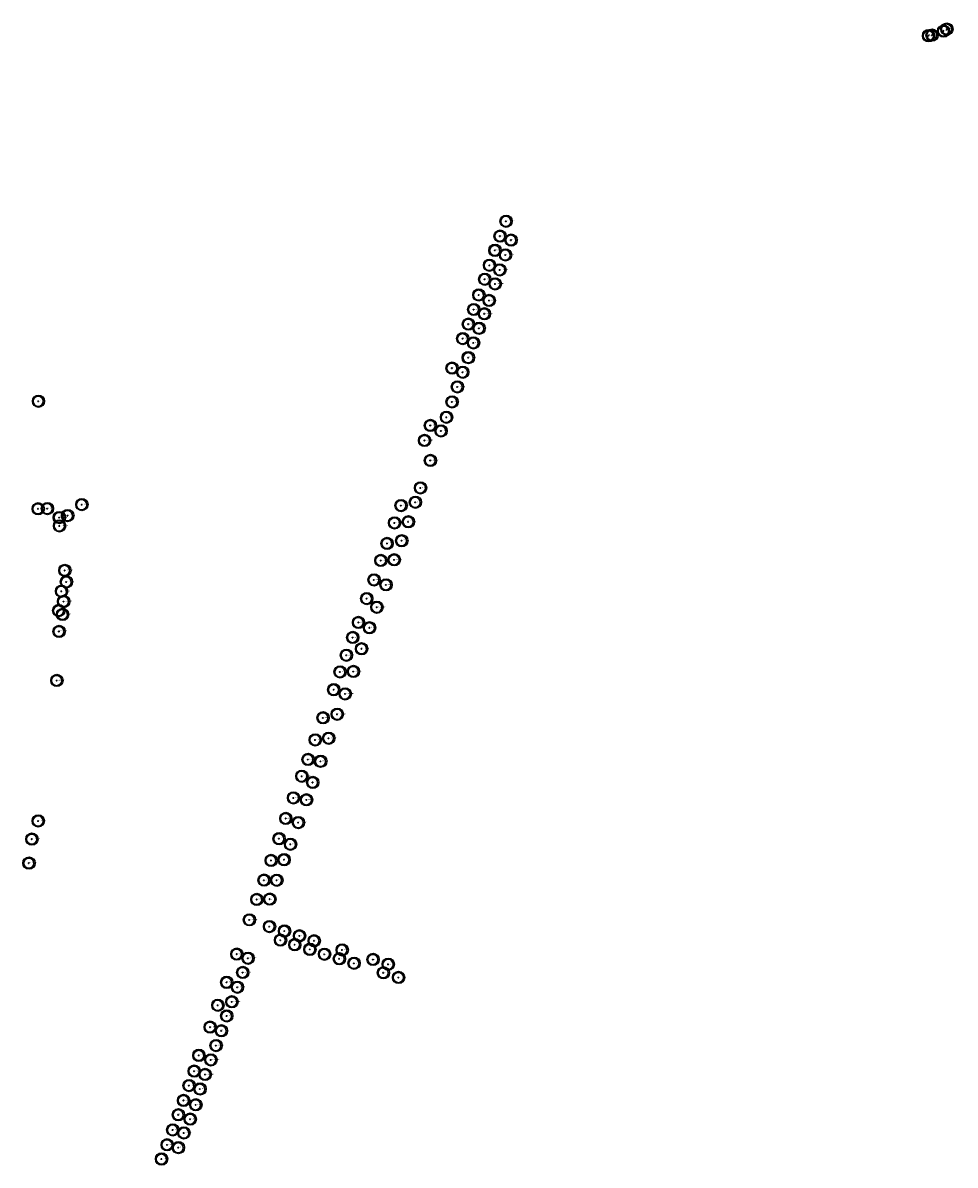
# Model space of a CAD drawing. Header units: metres. Extents: x 122855 to 145045, y 475575 to 480107.
# Tile 3 of 16: x 141662 to 142116, y 476518 to 477074. Entities that reach past the tile are written whole.
import ezdxf

# ---------------------------------------------------------------- set-up
doc = ezdxf.new("R2010")
doc.units = ezdxf.units.M
doc.header["$MEASUREMENT"] = 0
for name, color, linetype in [('0 - 6 meter', 52, 'Continuous'), ('12 - 15 meter', 65, 'Continuous'), ('15 - 18 meter', 83, 'Continuous'), ('18 - 24 meter', 58, 'Continuous'), ('20210609Boombeheer_Boombe', 7, 'Continuous'), ('24 meter en meer', 96, 'Continuous'), ('6 - 9 meter', 60, 'Continuous'), ('9 - 12 meter', 60, 'Continuous'), ('Hoogte onbekent', 10, 'Continuous')]:
    doc.layers.add(name, color=color, linetype=linetype)
doc.styles.get("Standard").update_dxf_attribs({"font": 'arial.ttf'})

# ---------------------------------------------------------------- blocks, each defined once
blk = doc.blocks.new('SGR-BOOM_01')
at = {"lineweight": 30, "ltscale": 0.1}
h = blk.add_hatch(color=7, dxfattribs=at)
edge = h.paths.add_edge_path()
edge.add_arc((0, 0), 0.15, 0, 360)
at = {"color": 7, "lineweight": 30}
for radius in [2.5, 0.045]:
    blk.add_circle((0, 0), radius, dxfattribs=at)
at = {"color": 7, "lineweight": 30, "ltscale": 0.1}
blk.add_circle((0, 0), 0.15, dxfattribs=at)
blk = doc.blocks.new('Cirkel 6meter')
blk.add_circle((0.13, 0.05), 3)

msp = doc.modelspace()

# ---------------------------------------------------------------- block references
at = {"layer": '20210609Boombeheer_Boombe'}
for name, p in [('Cirkel 6meter', (142103.102, 477067.576)), ('SGR-BOOM_01', (142103.102, 477067.576)), ('Cirkel 6meter', (142104.764, 477067.825)), ('SGR-BOOM_01', (142104.764, 477067.825)), ('Cirkel 6meter', (142110.413, 477069.819)), ('SGR-BOOM_01', (142110.413, 477069.819)), ('Cirkel 6meter', (142111.992, 477070.816)), ('SGR-BOOM_01', (142111.992, 477070.816)), ('Cirkel 6meter', (141897.424, 476977.245)), ('SGR-BOOM_01', (141897.424, 476977.245)), ('Cirkel 6meter', (141894.493, 476970.02)), ('SGR-BOOM_01', (141894.493, 476970.02)), ('Cirkel 6meter', (141899.82, 476968.106)), ('SGR-BOOM_01', (141899.82, 476968.106)), ('Cirkel 6meter', (141892, 476963.088)), ('SGR-BOOM_01', (141892, 476963.088)), ('Cirkel 6meter', (141897.119, 476960.85)), ('SGR-BOOM_01', (141897.119, 476960.85)), ('Cirkel 6meter', (141889.344, 476955.814)), ('SGR-BOOM_01', (141889.344, 476955.814)), ('Cirkel 6meter', (141894.382, 476953.577)), ('SGR-BOOM_01', (141894.382, 476953.577)), ('Cirkel 6meter', (141886.998, 476949.008)), ('SGR-BOOM_01', (141886.998, 476949.008)), ('Cirkel 6meter', (141892.107, 476946.777)), ('SGR-BOOM_01', (141892.107, 476946.777)), ('Cirkel 6meter', (141884.134, 476941.362)), ('SGR-BOOM_01', (141884.134, 476941.362)), ('Cirkel 6meter', (141889.194, 476938.696)), ('SGR-BOOM_01', (141889.194, 476938.696)), ('Cirkel 6meter', (141881.643, 476934.295)), ('SGR-BOOM_01', (141881.643, 476934.295)), ('Cirkel 6meter', (141879.07, 476927.183)), ('Cirkel 6meter', (141886.863, 476932.211)), ('SGR-BOOM_01', (141886.863, 476932.211)), ('SGR-BOOM_01', (141879.07, 476927.183)), ('Cirkel 6meter', (141884.232, 476925.135)), ('SGR-BOOM_01', (141884.232, 476925.135)), ('Cirkel 6meter', (141876.288, 476920.11)), ('SGR-BOOM_01', (141876.288, 476920.11)), ('Cirkel 6meter', (141881.535, 476918.052)), ('SGR-BOOM_01', (141881.535, 476918.052)), ('Cirkel 6meter', (141879.017, 476910.857)), ('SGR-BOOM_01', (141879.017, 476910.857)), ('Cirkel 6meter', (141871.095, 476905.8)), ('SGR-BOOM_01', (141871.095, 476905.8)), ('Cirkel 6meter', (141876.32, 476903.763)), ('SGR-BOOM_01', (141876.32, 476903.763)), ('Cirkel 6meter', (141873.707, 476896.636)), ('SGR-BOOM_01', (141873.707, 476896.636)), ('Cirkel 6meter', (141669.752, 476889.647)), ('SGR-BOOM_01', (141669.752, 476889.647)), ('Cirkel 6meter', (141871.106, 476889.311)), ('SGR-BOOM_01', (141871.106, 476889.311)), ('Cirkel 6meter', (141860.581, 476877.875)), ('SGR-BOOM_01', (141860.581, 476877.875)), ('Cirkel 6meter', (141868.427, 476881.855)), ('SGR-BOOM_01', (141868.427, 476881.855)), ('Cirkel 6meter', (141865.773, 476875.183)), ('SGR-BOOM_01', (141865.773, 476875.183)), ('Cirkel 6meter', (141857.742, 476870.557)), ('SGR-BOOM_01', (141857.742, 476870.557)), ('Cirkel 6meter', (141860.556, 476860.836)), ('SGR-BOOM_01', (141860.556, 476860.836)), ('Cirkel 6meter', (141855.755, 476847.469)), ('SGR-BOOM_01', (141855.755, 476847.469)), ('Cirkel 6meter', (141690.876, 476839.323)), ('SGR-BOOM_01', (141690.876, 476839.323)), ('Cirkel 6meter', (141846.262, 476838.879)), ('SGR-BOOM_01', (141846.262, 476838.879)), ('Cirkel 6meter', (141853.243, 476840.48)), ('SGR-BOOM_01', (141853.243, 476840.48)), ('Cirkel 6meter', (141669.595, 476837.318)), ('SGR-BOOM_01', (141669.595, 476837.318)), ('Cirkel 6meter', (141674.123, 476837.383)), ('SGR-BOOM_01', (141674.123, 476837.383)), ('Cirkel 6meter', (141679.89787, 476833.04102)), ('SGR-BOOM_01', (141679.89787, 476833.04102)), ('Cirkel 6meter', (141683.94736, 476833.99386)), ('SGR-BOOM_01', (141683.94736, 476833.99386)), ('Cirkel 6meter', (141680.009, 476828.973)), ('SGR-BOOM_01', (141680.009, 476828.973)), ('Cirkel 6meter', (141843.135, 476830.442)), ('SGR-BOOM_01', (141843.135, 476830.442)), ('Cirkel 6meter', (141849.812, 476830.987)), ('SGR-BOOM_01', (141849.812, 476830.987)), ('Cirkel 6meter', (141846.582, 476821.77)), ('Cirkel 6meter', (141839.491, 476820.444)), ('SGR-BOOM_01', (141839.491, 476820.444)), ('SGR-BOOM_01', (141846.582, 476821.77)), ('Cirkel 6meter', (141836.448, 476812.132)), ('SGR-BOOM_01', (141836.448, 476812.132)), ('Cirkel 6meter', (141842.966, 476812.467)), ('SGR-BOOM_01', (141842.966, 476812.467)), ('Cirkel 6meter', (141682.586, 476807.326)), ('SGR-BOOM_01', (141682.586, 476807.326)), ('Cirkel 6meter', (141683.317, 476801.692)), ('SGR-BOOM_01', (141683.317, 476801.692)), ('Cirkel 6meter', (141833.095, 476802.696)), ('SGR-BOOM_01', (141833.095, 476802.696)), ('Cirkel 6meter', (141838.961, 476800.28)), ('SGR-BOOM_01', (141838.961, 476800.28)), ('Cirkel 6meter', (141680.976, 476797.156)), ('SGR-BOOM_01', (141680.976, 476797.156)), ('Cirkel 6meter', (141829.586, 476793.566)), ('Cirkel 6meter', (141682, 476792.181)), ('SGR-BOOM_01', (141682, 476792.181)), ('SGR-BOOM_01', (141829.586, 476793.566)), ('Cirkel 6meter', (141834.529, 476789.402)), ('SGR-BOOM_01', (141834.529, 476789.402)), ('Cirkel 6meter', (141679.586, 476787.719)), ('SGR-BOOM_01', (141679.586, 476787.719)), ('Cirkel 6meter', (141681.488, 476785.89)), ('SGR-BOOM_01', (141681.488, 476785.89)), ('Cirkel 6meter', (141679.806, 476777.623)), ('SGR-BOOM_01', (141679.806, 476777.623)), ('Cirkel 6meter', (141825.543, 476781.97)), ('SGR-BOOM_01', (141825.543, 476781.97)), ('Cirkel 6meter', (141830.932, 476779.423)), ('SGR-BOOM_01', (141830.932, 476779.423)), ('Cirkel 6meter', (141822.771, 476774.654)), ('SGR-BOOM_01', (141822.771, 476774.654)), ('Cirkel 6meter', (141819.674, 476766.039)), ('Cirkel 6meter', (141827.077, 476769.193)), ('SGR-BOOM_01', (141827.077, 476769.193)), ('SGR-BOOM_01', (141819.674, 476766.039)), ('Cirkel 6meter', (141816.577, 476757.885)), ('SGR-BOOM_01', (141816.577, 476757.885)), ('Cirkel 6meter', (141823.1, 476758.115)), ('SGR-BOOM_01', (141823.1, 476758.115)), ('Cirkel 6meter', (141678.70665, 476753.71726)), ('SGR-BOOM_01', (141678.70665, 476753.71726)), ('Cirkel 6meter', (141813.529, 476749.251)), ('SGR-BOOM_01', (141813.529, 476749.251)), ('Cirkel 6meter', (141819.086, 476747.222)), ('SGR-BOOM_01', (141819.086, 476747.222)), ('Cirkel 6meter', (141808.29, 476735.563)), ('SGR-BOOM_01', (141808.29, 476735.563)), ('Cirkel 6meter', (141815.21, 476737.309)), ('SGR-BOOM_01', (141815.21, 476737.309)), ('Cirkel 6meter', (141804.496, 476724.807)), ('SGR-BOOM_01', (141804.496, 476724.807)), ('Cirkel 6meter', (141811.048, 476725.625)), ('SGR-BOOM_01', (141811.048, 476725.625)), ('Cirkel 6meter', (141800.963, 476715.279)), ('SGR-BOOM_01', (141800.963, 476715.279)), ('Cirkel 6meter', (141807.123, 476714.381)), ('SGR-BOOM_01', (141807.123, 476714.381)), ('Cirkel 6meter', (141798.002, 476707.132)), ('SGR-BOOM_01', (141798.002, 476707.132)), ('Cirkel 6meter', (141803.277, 476704.121)), ('SGR-BOOM_01', (141803.277, 476704.121)), ('Cirkel 6meter', (141793.941, 476696.58)), ('SGR-BOOM_01', (141793.941, 476696.58)), ('Cirkel 6meter', (141800.262, 476695.635)), ('SGR-BOOM_01', (141800.262, 476695.635)), ('Cirkel 6meter', (141669.65482, 476685.35099)), ('SGR-BOOM_01', (141669.65482, 476685.35099)), ('Cirkel 6meter', (141790.167, 476686.574)), ('SGR-BOOM_01', (141790.167, 476686.574)), ('Cirkel 6meter', (141796.26, 476684.579)), ('SGR-BOOM_01', (141796.26, 476684.579)), ('Cirkel 6meter', (141786.894, 476676.725)), ('Cirkel 6meter', (141666.55816, 476676.5372)), ('SGR-BOOM_01', (141666.55816, 476676.5372)), ('SGR-BOOM_01', (141786.894, 476676.725)), ('Cirkel 6meter', (141792.476, 476674)), ('SGR-BOOM_01', (141792.476, 476674)), ('Cirkel 6meter', (141783.034, 476666.145)), ('Cirkel 6meter', (141789.351, 476666.503)), ('SGR-BOOM_01', (141789.351, 476666.503)), ('Cirkel 6meter', (141665.12879, 476664.8649)), ('SGR-BOOM_01', (141665.12879, 476664.8649)), ('SGR-BOOM_01', (141783.034, 476666.145)), ('Cirkel 6meter', (141779.574, 476656.539)), ('SGR-BOOM_01', (141779.574, 476656.539)), ('Cirkel 6meter', (141785.796, 476656.513)), ('SGR-BOOM_01', (141785.796, 476656.513)), ('Cirkel 6meter', (141776.074, 476647.155)), ('SGR-BOOM_01', (141776.074, 476647.155)), ('Cirkel 6meter', (141782.399, 476647.314)), ('SGR-BOOM_01', (141782.399, 476647.314)), ('Cirkel 6meter', (141772.43, 476637.222)), ('SGR-BOOM_01', (141772.43, 476637.222)), ('Cirkel 6meter', (141782.226, 476633.953)), ('SGR-BOOM_01', (141782.226, 476633.953)), ('Cirkel 6meter', (141787.573, 476627.348)), ('SGR-BOOM_01', (141787.573, 476627.348)), ('Cirkel 6meter', (141789.522, 476631.785)), ('SGR-BOOM_01', (141789.522, 476631.785)), ('Cirkel 6meter', (141796.854, 476629.451)), ('SGR-BOOM_01', (141796.854, 476629.451)), ('Cirkel 6meter', (141803.965, 476627.039)), ('Cirkel 6meter', (141794.547, 476625.131)), ('SGR-BOOM_01', (141794.547, 476625.131)), ('Cirkel 6meter', (141801.924, 476622.861)), ('SGR-BOOM_01', (141801.924, 476622.861)), ('SGR-BOOM_01', (141803.965, 476627.039)), ('Cirkel 6meter', (141817.593, 476622.563)), ('SGR-BOOM_01', (141817.593, 476622.563)), ('Cirkel 6meter', (141766.312, 476620.538)), ('SGR-BOOM_01', (141766.312, 476620.538)), ('Cirkel 6meter', (141771.774, 476618.554)), ('SGR-BOOM_01', (141771.774, 476618.554)), ('Cirkel 6meter', (141809.011, 476620.489)), ('SGR-BOOM_01', (141809.011, 476620.489)), ('Cirkel 6meter', (141816.22, 476618.272)), ('SGR-BOOM_01', (141816.22, 476618.272)), ('Cirkel 6meter', (141823.419, 476616.071)), ('Cirkel 6meter', (141832.633, 476617.936)), ('SGR-BOOM_01', (141832.633, 476617.936)), ('Cirkel 6meter', (141840.038, 476615.588)), ('Cirkel 6meter', (141769.221, 476611.6)), ('SGR-BOOM_01', (141769.221, 476611.6)), ('SGR-BOOM_01', (141823.419, 476616.071)), ('Cirkel 6meter', (141837.695, 476611.485)), ('SGR-BOOM_01', (141837.695, 476611.485)), ('SGR-BOOM_01', (141840.038, 476615.588)), ('Cirkel 6meter', (141761.378, 476606.802)), ('SGR-BOOM_01', (141761.378, 476606.802)), ('Cirkel 6meter', (141845.081, 476609.163)), ('SGR-BOOM_01', (141845.081, 476609.163)), ('Cirkel 6meter', (141766.585, 476604.43)), ('SGR-BOOM_01', (141766.585, 476604.43)), ('Cirkel 6meter', (141757.10794, 476595.63272)), ('SGR-BOOM_01', (141757.10794, 476595.63272)), ('Cirkel 6meter', (141763.933, 476597.327)), ('SGR-BOOM_01', (141763.933, 476597.327)), ('Cirkel 6meter', (141761.424, 476590.429)), ('SGR-BOOM_01', (141761.424, 476590.429)), ('Cirkel 6meter', (141753.354, 476585.02)), ('SGR-BOOM_01', (141753.354, 476585.02)), ('Cirkel 6meter', (141758.796, 476583.244)), ('SGR-BOOM_01', (141758.796, 476583.244)), ('Cirkel 6meter', (141747.85996, 476571.26542)), ('Cirkel 6meter', (141756.208, 476576.045)), ('SGR-BOOM_01', (141756.208, 476576.045)), ('SGR-BOOM_01', (141747.85996, 476571.26542)), ('Cirkel 6meter', (141753.71, 476569.07)), ('SGR-BOOM_01', (141753.71, 476569.07)), ('Cirkel 6meter', (141745.599, 476563.575)), ('SGR-BOOM_01', (141745.599, 476563.575)), ('Cirkel 6meter', (141750.919, 476561.954)), ('SGR-BOOM_01', (141750.919, 476561.954)), ('Cirkel 6meter', (141743.086, 476556.546)), ('SGR-BOOM_01', (141743.086, 476556.546)), ('Cirkel 6meter', (141748.399, 476554.891)), ('Cirkel 6meter', (141740.403, 476549.322)), ('SGR-BOOM_01', (141748.399, 476554.891)), ('SGR-BOOM_01', (141740.403, 476549.322)), ('Cirkel 6meter', (141746.35823, 476547.1892)), ('SGR-BOOM_01', (141746.35823, 476547.1892)), ('Cirkel 6meter', (141737.861, 476542.374)), ('SGR-BOOM_01', (141737.861, 476542.374)), ('Cirkel 6meter', (141743.64674, 476540.21879)), ('SGR-BOOM_01', (141743.64674, 476540.21879)), ('Cirkel 6meter', (141735.123, 476534.949)), ('SGR-BOOM_01', (141735.123, 476534.949)), ('Cirkel 6meter', (141740.563, 476533.499)), ('SGR-BOOM_01', (141740.563, 476533.499)), ('Cirkel 6meter', (141732.419, 476527.709)), ('SGR-BOOM_01', (141732.419, 476527.709)), ('Cirkel 6meter', (141737.886, 476526.336)), ('SGR-BOOM_01', (141737.886, 476526.336)), ('Cirkel 6meter', (141729.693, 476520.811)), ('SGR-BOOM_01', (141729.693, 476520.811))]:
    msp.add_blockref(name, p, dxfattribs=at)

# ---------------------------------------------------------------- texts
at = {"layer": '0 - 6 meter', "char_height": 0.5, "attachment_point": 7}
for insert in [(141881.535, 476918.052), (141868.427, 476881.855), (141853.243, 476840.48), (141830.932, 476779.423), (141757.10794, 476595.63272), (141747.85996, 476571.26542), (141748.399, 476554.891), (141746.35823, 476547.1892), (141743.64674, 476540.21879), (141737.886, 476526.336)]:
    msp.add_mtext('0 - 6 meter', dxfattribs=dict(at, insert=insert))
at = {"layer": '12 - 15 meter', "char_height": 0.5, "attachment_point": 7}
for insert in [(141894.382, 476953.577), (141884.232, 476925.135), (141879.017, 476910.857), (141860.581, 476877.875), (141857.742, 476870.557), (141860.556, 476860.836), (141843.135, 476830.442), (141839.491, 476820.444), (141682.586, 476807.326), (141836.448, 476812.132), (141834.529, 476789.402), (141827.077, 476769.193), (141823.1, 476758.115), (141819.086, 476747.222), (141815.21, 476737.309), (141804.496, 476724.807), (141800.963, 476715.279), (141798.002, 476707.132), (141796.26, 476684.579), (141666.55816, 476676.5372), (141665.12879, 476664.8649), (141756.208, 476576.045), (141753.71, 476569.07), (141750.919, 476561.954), (141732.419, 476527.709), (141729.693, 476520.811)]:
    msp.add_mtext('12 - 15 meter', dxfattribs=dict(at, insert=insert))
at = {"layer": '15 - 18 meter', "char_height": 0.5, "attachment_point": 7}
for insert in [(141892.107, 476946.777), (141886.863, 476932.211), (141871.095, 476905.8), (141873.707, 476896.636), (141871.106, 476889.311), (141865.773, 476875.183), (141674.123, 476837.383), (141683.317, 476801.692), (141680.976, 476797.156), (141682, 476792.181), (141679.586, 476787.719), (141681.488, 476785.89), (141669.65482, 476685.35099), (141772.43, 476637.222), (141763.933, 476597.327), (141761.424, 476590.429), (141758.796, 476583.244), (141745.599, 476563.575), (141743.086, 476556.546), (141740.403, 476549.322), (141737.861, 476542.374), (141735.123, 476534.949), (141740.563, 476533.499)]:
    msp.add_mtext('15 - 18 meter', dxfattribs=dict(at, insert=insert))
at = {"layer": '18 - 24 meter', "char_height": 0.5, "attachment_point": 7}
for insert in [(141897.424, 476977.245), (141894.493, 476970.02), (141892, 476963.088), (141899.82, 476968.106), (141897.119, 476960.85), (141889.344, 476955.814), (141886.998, 476949.008), (141884.134, 476941.362), (141881.643, 476934.295), (141879.07, 476927.183), (141876.288, 476920.11), (141876.32, 476903.763), (141679.89787, 476833.04102), (141683.94736, 476833.99386), (141680.009, 476828.973), (141779.574, 476656.539), (141766.312, 476620.538), (141771.774, 476618.554), (141769.221, 476611.6), (141761.378, 476606.802), (141766.585, 476604.43), (141753.354, 476585.02)]:
    msp.add_mtext('18 - 24 meter', dxfattribs=dict(at, insert=insert))
at = {"layer": '24 meter en meer', "char_height": 0.2, "attachment_point": 7}
for insert in [(141782.399, 476647.314), (141782.226, 476633.953), (141789.522, 476631.785), (141787.573, 476627.348), (141794.547, 476625.131), (141796.854, 476629.451), (141803.965, 476627.039), (141801.924, 476622.861), (141809.011, 476620.489), (141816.22, 476618.272), (141823.419, 476616.071), (141832.633, 476617.936), (141840.038, 476615.588), (141837.695, 476611.485), (141845.081, 476609.163)]:
    msp.add_mtext('> 24 meter', dxfattribs=dict(at, insert=insert))
at = {"layer": '6 - 9 meter', "char_height": 0.5, "attachment_point": 7}
for insert in [(141889.194, 476938.696), (141855.755, 476847.469), (141833.095, 476802.696), (141838.961, 476800.28), (141808.29, 476735.563), (141776.074, 476647.155), (141817.593, 476622.563)]:
    msp.add_mtext('6 - 9 meter', dxfattribs=dict(at, insert=insert))
at = {"layer": '9 - 12 meter', "char_height": 0.5, "attachment_point": 7}
for insert in [(141669.752, 476889.647), (141669.595, 476837.318), (141690.876, 476839.323), (141846.262, 476838.879), (141849.812, 476830.987), (141846.582, 476821.77), (141842.966, 476812.467), (141829.586, 476793.566), (141825.543, 476781.97), (141822.771, 476774.654), (141819.674, 476766.039), (141816.577, 476757.885), (141678.70665, 476753.71726), (141813.529, 476749.251), (141811.048, 476725.625), (141807.123, 476714.381), (141803.277, 476704.121), (141793.941, 476696.58), (141800.262, 476695.635), (141790.167, 476686.574), (141786.894, 476676.725), (141792.476, 476674), (141783.034, 476666.145), (141789.351, 476666.503), (141785.796, 476656.513)]:
    msp.add_mtext('9 - 12 meter', dxfattribs=dict(at, insert=insert))
at = {"layer": 'Hoogte onbekent', "char_height": 0.5, "attachment_point": 7}
for insert in [(142110.413, 477069.819), (142111.992, 477070.816), (142103.102, 477067.576), (142104.764, 477067.825), (141679.806, 476777.623)]:
    msp.add_mtext('Niet ingevuld', dxfattribs=dict(at, insert=insert))

doc.saveas('drawing.dxf')
